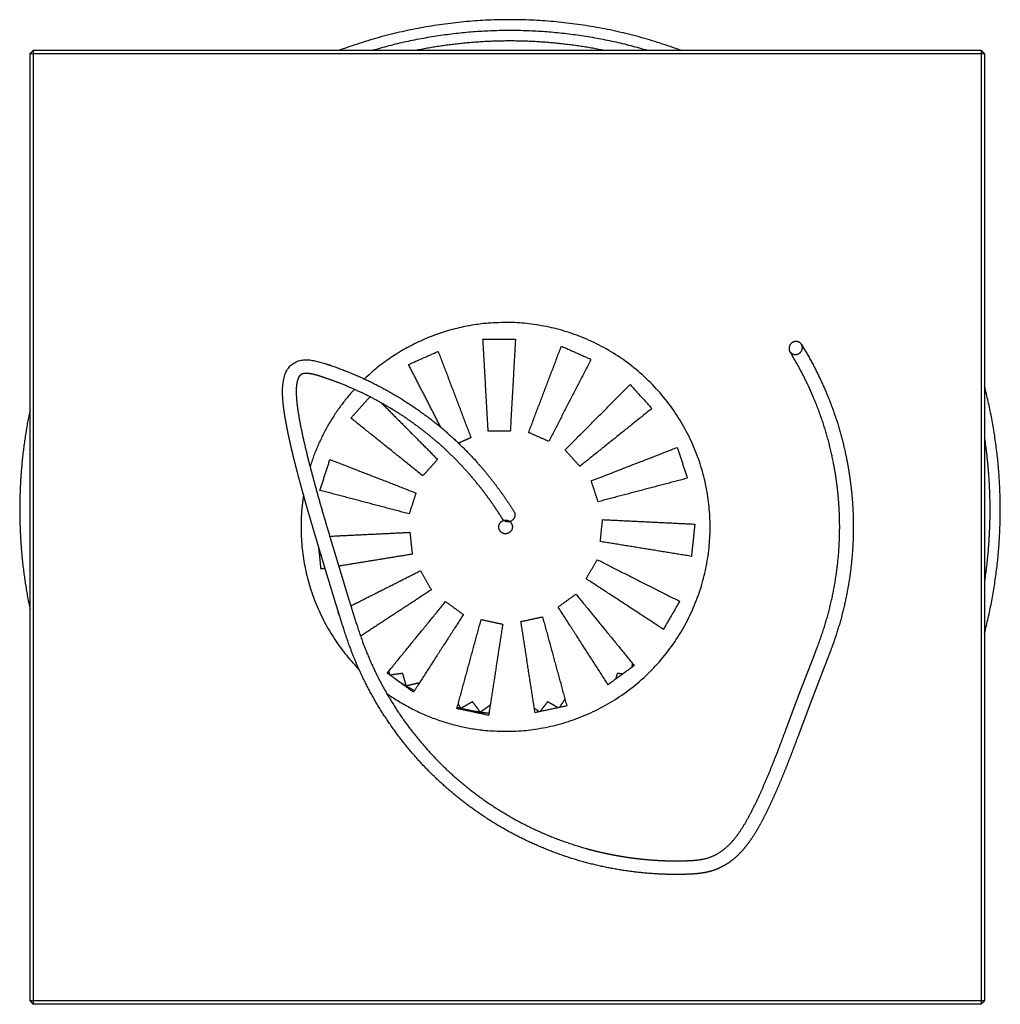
# Model space of a CAD drawing. Header units: millimetres. Extents: x -265 to -227, y -65 to 142.
# Tile 6 of 6: x -265 to -251, y 127 to 142. Entities that reach past the tile are written whole.
import ezdxf

# ---------------------------------------------------------------- set-up
doc = ezdxf.new("R2010")
doc.units = ezdxf.units.MM
doc.header["$MEASUREMENT"] = 0
doc.layers.add('Crea2D$visibili$linee', color=7, linetype='Continuous', true_color=0x000000)

msp = doc.modelspace()

# ---------------------------------------------------------------- linework, layer by layer
at = {"layer": 'Crea2D$visibili$linee'}
for points, weights in [([(-258, 141.623), (-259.29, 141.623), (-260.5, 141.175)], [1, 0.984275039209, 1]), ([(-255.499, 141.175), (-256.709, 141.623), (-258, 141.623)], [1, 0.984275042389, 1]), ([(-260.016, 141.175), (-259.029, 141.469), (-258, 141.469)], [1, 0.989467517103, 1]), ([(-258, 141.469), (-256.97, 141.469), (-255.984, 141.175)], [1, 0.989467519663, 1]), ([(-259.386, 141.175), (-258.7, 141.316), (-258, 141.316)], [1, 0.994863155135, 1]), ([(-258, 141.316), (-257.299, 141.316), (-256.613, 141.175)], [1, 0.994863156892, 1]), ([(-253.81, 136.71), (-253.797, 136.711), (-253.786, 136.714)], [1, 0.993186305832, 1]), ([(-260.283, 136.199), (-260.735, 135.703), (-260.932, 135.062)], [1, 0.975908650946, 1]), ([(-261.027, 134.652), (-261.065, 134.417), (-261.065, 134.18)], [1, 0.996881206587, 1]), ([(-258.026, 134.255), (-258.081, 134.251), (-258.111, 134.298)], [1, 0.858636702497, 1]), ([(-261.065, 134.18), (-261.065, 132.957), (-260.21, 132.083)], [1, 0.926059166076, 1]), ([(-259.675, 131.943), (-259.6, 131.893), (-259.522, 131.847)], [1, 0.999544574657, 1]), ([(-259.52, 131.846), (-259.461, 131.811), (-259.401, 131.779)], [1, 0.999743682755, 1]), ([(-258.773, 131.534), (-258.746, 131.526), (-258.719, 131.52)], [0.999638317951, 0.999775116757, 1]), ([(-258.716, 131.519), (-258.577, 131.485), (-258.434, 131.464)], [1, 0.998851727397, 1]), ([(-258.432, 131.463), (-258.37, 131.454), (-258.308, 131.448)], [1, 0.999784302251, 1])]:
    msp.add_rational_spline(points, weights, degree=2, dxfattribs=at)
for points in [[(-264.99, 141.175), (-265.015, 141.15), (-265.04, 141.125)], [(-264.99, 141.175), (-258.04, 141.175), (-251.09, 141.175)], [(-264.99, 141.125), (-264.99, 141.15), (-264.99, 141.175)], [(-251.09, 141.175), (-251.09, 141.15), (-251.09, 141.125)], [(-251.04, 141.125), (-251.065, 141.15), (-251.09, 141.175)], [(-265.04, 127.225), (-265.04, 134.175), (-265.04, 141.125)], [(-265.04, 141.125), (-265.015, 141.125), (-264.99, 141.125)], [(-264.99, 127.225), (-264.99, 134.175), (-264.99, 141.125)], [(-264.99, 141.125), (-258.04, 141.125), (-251.09, 141.125)], [(-251.09, 141.125), (-251.09, 134.175), (-251.09, 127.225)], [(-251.09, 141.125), (-251.065, 141.125), (-251.04, 141.125)], [(-251.04, 141.125), (-251.04, 134.175), (-251.04, 127.225)], [(-258.32, 135.584), (-258.358, 136.26), (-258.396, 136.936)], [(-258.396, 136.936), (-258.158, 136.936), (-257.92, 136.936)], [(-257.92, 136.936), (-257.958, 136.26), (-257.996, 135.584)], [(-257.727, 135.566), (-257.487, 136.199), (-257.246, 136.832)], [(-257.246, 136.832), (-257.029, 136.736), (-256.812, 136.639)], [(-259.488, 136.563), (-259.271, 136.659), (-259.054, 136.756)], [(-259.054, 136.756), (-258.813, 136.123), (-258.573, 135.49)], [(-259.014, 135.641), (-259.251, 136.102), (-259.488, 136.563)], [(-256.812, 136.639), (-257.121, 136.037), (-257.431, 135.435)], [(-257.192, 135.309), (-256.715, 135.79), (-256.238, 136.27)], [(-256.238, 136.27), (-256.079, 136.093), (-255.92, 135.917)], [(-260.334, 135.778), (-260.194, 135.933), (-260.054, 136.089)], [(-259.884, 135.998), (-259.473, 135.584), (-259.062, 135.17)], [(-255.92, 135.917), (-256.448, 135.493), (-256.976, 135.069)], [(-259.279, 134.93), (-259.806, 135.354), (-260.334, 135.778)], [(-257.996, 135.584), (-258.158, 135.584), (-258.32, 135.584)], [(-257.431, 135.435), (-257.579, 135.5), (-257.727, 135.566)], [(-258.573, 135.49), (-258.664, 135.45), (-258.754, 135.41)], [(-256.976, 135.069), (-257.084, 135.189), (-257.192, 135.309)], [(-256.808, 134.856), (-256.177, 135.101), (-255.546, 135.347)], [(-255.546, 135.347), (-255.472, 135.12), (-255.399, 134.894)], [(-260.788, 134.716), (-260.714, 134.942), (-260.641, 135.169)], [(-260.641, 135.169), (-260.01, 134.924), (-259.379, 134.678)], [(-259.062, 135.17), (-259.17, 135.05), (-259.279, 134.93)], [(-256.708, 134.549), (-256.758, 134.703), (-256.808, 134.856)], [(-255.399, 134.894), (-256.054, 134.722), (-256.708, 134.549)], [(-259.479, 134.371), (-260.133, 134.544), (-260.788, 134.716)], [(-259.379, 134.678), (-259.429, 134.525), (-259.479, 134.371)], [(-256.675, 133.965), (-256.659, 134.126), (-256.642, 134.287)], [(-256.642, 134.287), (-255.965, 134.254), (-255.289, 134.221)], [(-260.645, 134.044), (-260.056, 134.072), (-259.468, 134.101)], [(-259.468, 134.101), (-259.451, 133.94), (-259.434, 133.779)], [(-255.289, 134.221), (-255.314, 133.985), (-255.339, 133.748)], [(-255.339, 133.748), (-256.007, 133.857), (-256.675, 133.965)], [(-260.771, 133.562), (-260.787, 133.72), (-260.804, 133.879)], [(-259.434, 133.779), (-259.973, 133.692), (-260.512, 133.604)], [(-256.883, 133.419), (-256.802, 133.559), (-256.721, 133.699)], [(-256.721, 133.699), (-256.117, 133.394), (-255.512, 133.089)], [(-260.761, 133.564), (-260.766, 133.567), (-260.772, 133.57)], [(-260.711, 133.572), (-260.741, 133.567), (-260.771, 133.562)], [(-260.335, 133.022), (-259.825, 133.279), (-259.314, 133.537)], [(-259.314, 133.537), (-259.234, 133.397), (-259.153, 133.257)], [(-255.75, 132.677), (-256.316, 133.048), (-256.883, 133.419)], [(-259.153, 133.257), (-259.672, 132.917), (-260.191, 132.577)], [(-259.801, 132.035), (-259.373, 132.56), (-258.945, 133.084)], [(-258.945, 133.084), (-258.814, 132.989), (-258.683, 132.894)], [(-257.294, 133.004), (-257.164, 133.099), (-257.033, 133.194)], [(-257.033, 133.194), (-256.605, 132.67), (-256.177, 132.145)], [(-255.512, 133.089), (-255.631, 132.883), (-255.75, 132.677)], [(-260.523, 132.927), (-260.52, 132.929), (-260.516, 132.93)], [(-256.561, 131.865), (-256.928, 132.435), (-257.294, 133.004)], [(-260.506, 132.897), (-260.515, 132.912), (-260.523, 132.927)], [(-258.683, 132.894), (-259.05, 132.325), (-259.416, 131.755)], [(-258.779, 131.514), (-258.601, 132.167), (-258.423, 132.821)], [(-258.423, 132.821), (-258.265, 132.787), (-258.107, 132.753)], [(-257.839, 132.792), (-257.681, 132.826), (-257.523, 132.86)], [(-257.633, 131.454), (-257.736, 132.123), (-257.839, 132.792)], [(-257.523, 132.86), (-257.345, 132.206), (-257.167, 131.553)], [(-258.107, 132.753), (-258.21, 132.084), (-258.313, 131.415)], [(-259.765, 132.008), (-259.77, 132.038), (-259.775, 132.067)], [(-256.177, 132.145), (-256.369, 132.005), (-256.561, 131.865)], [(-256.205, 132.18), (-256.21, 132.148), (-256.216, 132.116)], [(-259.416, 131.755), (-259.609, 131.895), (-259.801, 132.035)], [(-259.573, 132.031), (-259.666, 132.018), (-259.759, 132.005)], [(-259.522, 131.847), (-259.547, 131.939), (-259.573, 132.031)], [(-256.427, 132.031), (-256.439, 131.989), (-256.45, 131.946)], [(-256.348, 132.02), (-256.388, 132.026), (-256.427, 132.031)], [(-259.522, 131.847), (-259.525, 131.842), (-259.528, 131.836)], [(-259.52, 131.846), (-259.523, 131.84), (-259.526, 131.835)], [(-259.334, 131.89), (-259.427, 131.868), (-259.52, 131.846)], [(-259.332, 131.886), (-259.333, 131.888), (-259.334, 131.89)], [(-257.195, 131.656), (-257.235, 131.593), (-257.274, 131.53)], [(-258.313, 131.415), (-258.546, 131.465), (-258.779, 131.514)], [(-258.719, 131.52), (-258.739, 131.552), (-258.76, 131.584)], [(-258.719, 131.52), (-258.721, 131.511), (-258.723, 131.502)], [(-258.716, 131.519), (-258.719, 131.51), (-258.721, 131.502)], [(-258.551, 131.615), (-258.634, 131.567), (-258.716, 131.519)], [(-258.434, 131.464), (-258.493, 131.539), (-258.551, 131.615)], [(-258.29, 131.565), (-258.361, 131.514), (-258.432, 131.463)], [(-257.572, 131.467), (-257.607, 131.492), (-257.642, 131.517)], [(-257.167, 131.553), (-257.4, 131.504), (-257.633, 131.454)], [(-257.448, 131.615), (-257.504, 131.542), (-257.561, 131.469)], [(-257.295, 131.526), (-257.372, 131.571), (-257.448, 131.615)], [(-258.434, 131.464), (-258.436, 131.453), (-258.438, 131.442)], [(-258.432, 131.463), (-258.434, 131.452), (-258.435, 131.441)], [(-264.99, 127.225), (-265.015, 127.225), (-265.04, 127.225)], [(-265.04, 127.225), (-265.015, 127.2), (-264.99, 127.175)], [(-251.09, 127.225), (-258.04, 127.225), (-264.99, 127.225)], [(-264.99, 127.175), (-264.99, 127.2), (-264.99, 127.225)], [(-251.09, 127.175), (-258.04, 127.175), (-264.99, 127.175)], [(-251.04, 127.225), (-251.065, 127.225), (-251.09, 127.225)], [(-251.04, 127.225), (-251.065, 127.2), (-251.09, 127.175)], [(-251.09, 127.225), (-251.09, 127.2), (-251.09, 127.175)]]:
    msp.add_open_spline(points, degree=2, dxfattribs=at)
for points, weights, degree, knots in [([(-259.811, 131.74), (-259.028, 131.18), (-258.065, 131.18), (-255.065, 131.18), (-255.065, 134.18), (-255.065, 137.18), (-258.065, 137.18), (-259.266, 137.18), (-260.135, 136.351)], [1, 0.952147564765, 1, 0.707106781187, 1, 0.707106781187, 1, 0.928370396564, 1], 2, [0, 0, 0, 1.863655, 1.863655, 6.576044, 6.576044, 11.288433, 11.288433, 13.573188, 13.573188, 13.573188]), ([(-253.72, 136.85), (-253.616, 136.68), (-253.522, 136.505), (-253.438, 136.324), (-253.351, 136.137), (-253.275, 135.944), (-253.211, 135.748), (-253.181, 135.656), (-253.154, 135.563), (-253.13, 135.469), (-253.103, 135.366), (-253.08, 135.262), (-253.059, 135.158), (-253.02, 134.958), (-252.993, 134.755), (-252.978, 134.552), (-252.963, 134.348), (-252.961, 134.144), (-252.97, 133.94), (-252.98, 133.736), (-253.002, 133.533), (-253.036, 133.332), (-253.069, 133.131), (-253.115, 132.932), (-253.173, 132.736), (-253.188, 132.687), (-253.203, 132.638), (-253.219, 132.59), (-253.235, 132.541), (-253.251, 132.493), (-253.269, 132.444), (-253.287, 132.394), (-253.306, 132.343), (-253.325, 132.293), (-253.347, 132.235), (-253.368, 132.18), (-253.389, 132.127), (-253.414, 132.06), (-253.439, 131.997), (-253.463, 131.936), (-253.493, 131.859), (-253.521, 131.785), (-253.549, 131.712), (-253.584, 131.621), (-253.617, 131.532), (-253.649, 131.446), (-253.689, 131.339), (-253.728, 131.235), (-253.766, 131.133), (-253.809, 131.018), (-253.852, 130.904), (-253.896, 130.791), (-253.941, 130.673), (-253.988, 130.557), (-254.037, 130.44), (-254.084, 130.327), (-254.134, 130.214), (-254.186, 130.103), (-254.233, 130), (-254.285, 129.898), (-254.34, 129.798), (-254.388, 129.711), (-254.441, 129.627), (-254.499, 129.546), (-254.548, 129.478), (-254.602, 129.416), (-254.662, 129.358), (-254.713, 129.308), (-254.769, 129.265), (-254.83, 129.227), (-254.883, 129.194), (-254.94, 129.166), (-254.999, 129.145), (-255.047, 129.129), (-255.096, 129.115), (-255.146, 129.106)], [1, 0.998890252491, 0.998890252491, 1, 0.99877409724, 0.99877409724, 1, 0.999710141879, 0.999710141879, 1, 0.999676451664, 0.999676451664, 1, 0.998830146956, 0.998830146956, 1, 0.99879341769, 0.99879341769, 1, 0.998796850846, 0.998796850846, 1, 0.998807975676, 0.998807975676, 1, 0.999923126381, 0.999923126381, 1, 0.999941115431, 0.999941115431, 1, 0.999972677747, 0.999972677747, 1, 1, 1, 1, 1, 1, 1, 1, 1, 1, 1, 1, 1, 1, 1, 1, 0.999985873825, 0.999985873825, 1, 0.999947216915, 0.999947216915, 1, 0.999853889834, 0.999853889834, 1, 0.999590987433, 0.999590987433, 1, 0.998709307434, 0.998709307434, 1, 0.997397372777, 0.997397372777, 1, 0.996308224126, 0.996308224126, 1, 0.996193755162, 0.996193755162, 1, 0.997957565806, 0.997957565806, 1], 3, [0, 0, 0, 0, 0.5978, 0.5978, 0.5978, 1.216783, 1.216783, 1.216783, 1.507772, 1.507772, 1.507772, 1.826717, 1.826717, 1.826717, 2.43842, 2.43842, 2.43842, 3.050788, 3.050788, 3.050788, 3.662616, 3.662616, 3.662616, 4.274556, 4.274556, 4.274556, 4.427603, 4.427603, 4.427603, 4.581442, 4.581442, 4.581442, 4.742876, 4.742876, 4.742876, 5.316217, 5.316217, 5.316217, 6.029947, 6.029947, 6.029947, 6.933067, 6.933067, 6.933067, 8.074471, 8.074471, 8.074471, 9.471485, 9.471485, 9.471485, 9.837553, 9.837553, 9.837553, 10.215021, 10.215021, 10.215021, 10.583852, 10.583852, 10.583852, 10.92537, 10.92537, 10.92537, 11.223834, 11.223834, 11.223834, 11.473434, 11.473434, 11.473434, 11.686272, 11.686272, 11.686272, 11.874765, 11.874765, 11.874765, 12.026579, 12.026579, 12.026579, 12.026579]), ([(-253.786, 136.714), (-253.693, 136.74), (-253.714, 136.834), (-253.738, 136.925), (-253.833, 136.897), (-253.926, 136.871), (-253.905, 136.777), (-253.885, 136.704), (-253.81, 136.71)], [1, 0.724317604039, 1, 0.707106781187, 1, 0.724317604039, 1, 0.770129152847, 1], 2, [0, 0, 0, 0.153815, 0.153815, 0.3108946, 0.3108946, 0.4647096, 0.4647096, 0.5910867, 0.5910867, 0.5910867]), ([(-261.01, 136.432), (-261.02, 136.431), (-261.03, 136.429), (-261.04, 136.426), (-261.049, 136.424), (-261.057, 136.42), (-261.065, 136.415), (-261.073, 136.41), (-261.08, 136.403), (-261.086, 136.396), (-261.094, 136.386), (-261.101, 136.374), (-261.106, 136.362), (-261.114, 136.343), (-261.12, 136.324), (-261.124, 136.304), (-261.136, 136.238), (-261.139, 136.172), (-261.134, 136.105), (-261.133, 136.079), (-261.131, 136.053), (-261.129, 136.028), (-261.126, 136.005), (-261.124, 135.982), (-261.121, 135.96), (-261.114, 135.903), (-261.105, 135.846), (-261.095, 135.789), (-261.071, 135.654), (-261.044, 135.52), (-261.012, 135.387), (-260.977, 135.235), (-260.939, 135.084), (-260.898, 134.934), (-260.856, 134.777), (-260.813, 134.62), (-260.768, 134.464), (-260.724, 134.313), (-260.68, 134.162), (-260.635, 134.011), (-260.596, 133.88), (-260.555, 133.746), (-260.513, 133.607), (-260.481, 133.5), (-260.448, 133.391), (-260.413, 133.275), (-260.387, 133.191), (-260.361, 133.104), (-260.331, 133.009), (-260.311, 132.942), (-260.289, 132.872), (-260.264, 132.795), (-260.245, 132.736), (-260.226, 132.678), (-260.206, 132.62), (-260.189, 132.57), (-260.172, 132.52), (-260.153, 132.47), (-260.145, 132.448), (-260.136, 132.424), (-260.127, 132.401), (-260.118, 132.378), (-260.109, 132.355), (-260.099, 132.332), (-260.081, 132.287), (-260.062, 132.242), (-260.042, 132.197), (-260.002, 132.108), (-259.96, 132.019), (-259.915, 131.932), (-259.825, 131.758), (-259.725, 131.589), (-259.615, 131.427), (-259.394, 131.102), (-259.136, 130.806), (-258.844, 130.542), (-258.553, 130.279), (-258.231, 130.053), (-257.886, 129.866), (-257.713, 129.773), (-257.535, 129.691), (-257.353, 129.619), (-257.17, 129.547), (-256.984, 129.487), (-256.794, 129.437), (-256.414, 129.339), (-256.024, 129.286), (-255.631, 129.28), (-255.582, 129.28), (-255.533, 129.28), (-255.484, 129.28), (-255.436, 129.281), (-255.387, 129.282), (-255.339, 129.285), (-255.292, 129.288), (-255.245, 129.293), (-255.199, 129.3), (-255.194, 129.301), (-255.189, 129.302), (-255.183, 129.303), (-255.143, 129.31), (-255.104, 129.32), (-255.066, 129.334), (-255.02, 129.35), (-254.976, 129.371), (-254.935, 129.397), (-254.887, 129.427), (-254.842, 129.463), (-254.8, 129.502), (-254.749, 129.552), (-254.702, 129.606), (-254.66, 129.664), (-254.607, 129.738), (-254.558, 129.815), (-254.515, 129.896), (-254.462, 129.991), (-254.413, 130.089), (-254.367, 130.188), (-254.316, 130.297), (-254.267, 130.407), (-254.221, 130.517), (-254.174, 130.632), (-254.127, 130.747), (-254.082, 130.863), (-254.039, 130.976), (-253.996, 131.089), (-253.953, 131.203), (-253.915, 131.305), (-253.877, 131.409), (-253.837, 131.516), (-253.804, 131.603), (-253.771, 131.692), (-253.736, 131.784), (-253.708, 131.856), (-253.679, 131.931), (-253.649, 132.009), (-253.625, 132.07), (-253.601, 132.133), (-253.575, 132.199), (-253.554, 132.252), (-253.533, 132.307), (-253.512, 132.364), (-253.493, 132.413), (-253.475, 132.462), (-253.457, 132.512), (-253.44, 132.558), (-253.424, 132.605), (-253.409, 132.652), (-253.393, 132.699), (-253.379, 132.746), (-253.365, 132.793), (-253.31, 132.981), (-253.265, 133.172), (-253.233, 133.365), (-253.2, 133.559), (-253.179, 133.753), (-253.17, 133.949), (-253.161, 134.145), (-253.163, 134.341), (-253.178, 134.537), (-253.192, 134.733), (-253.218, 134.927), (-253.256, 135.12), (-253.275, 135.22), (-253.298, 135.32), (-253.323, 135.418), (-253.347, 135.509), (-253.373, 135.598), (-253.401, 135.686), (-253.463, 135.875), (-253.535, 136.06), (-253.619, 136.24), (-253.7, 136.415), (-253.792, 136.585), (-253.893, 136.75)], [1, 0.996349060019, 0.996349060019, 1, 0.992560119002, 0.992560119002, 1, 0.991190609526, 0.991190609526, 1, 0.99360642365, 0.99360642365, 1, 0.996500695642, 0.996500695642, 1, 0.994688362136, 0.994688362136, 1, 0.999837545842, 0.999837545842, 1, 1, 1, 1, 0.999807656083, 0.999807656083, 1, 0.999729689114, 0.999729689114, 1, 0.99991661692, 0.99991661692, 1, 0.999969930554, 0.999969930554, 1, 0.999990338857, 0.999990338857, 1, 1, 1, 1, 1, 1, 1, 1, 1, 1, 1, 1, 1, 0.99996731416, 0.99996731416, 1, 0.999938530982, 0.999938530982, 1, 1, 1, 1, 1, 1, 1, 0.999924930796, 0.999924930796, 1, 0.999700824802, 0.999700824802, 1, 0.998799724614, 0.998799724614, 1, 0.995220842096, 0.995220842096, 1, 0.995219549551, 0.995219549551, 1, 0.998799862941, 0.998799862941, 1, 0.998801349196, 0.998801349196, 1, 0.995204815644, 0.995204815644, 1, 0.999937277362, 0.999937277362, 1, 0.999827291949, 0.999827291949, 1, 0.999095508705, 0.999095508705, 1, 1, 1, 1, 0.997951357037, 0.997951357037, 1, 0.996181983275, 0.996181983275, 1, 0.996314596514, 0.996314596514, 1, 0.997401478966, 0.997401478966, 1, 0.998712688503, 0.998712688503, 1, 0.999591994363, 0.999591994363, 1, 0.99985400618, 0.99985400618, 1, 0.999947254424, 0.999947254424, 1, 0.999985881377, 0.999985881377, 1, 1, 1, 1, 1, 1, 1, 1, 1, 1, 1, 1, 1, 1, 1, 1, 0.999972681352, 0.999972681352, 1, 0.999941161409, 0.999941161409, 1, 0.999923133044, 0.999923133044, 1, 0.998808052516, 0.998808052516, 1, 0.998796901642, 0.998796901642, 1, 0.998793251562, 0.998793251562, 1, 0.998830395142, 0.998830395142, 1, 0.999676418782, 0.999676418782, 1, 0.99971017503, 0.99971017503, 1, 0.998773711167, 0.998773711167, 1, 0.998872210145, 0.998872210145, 1], 3, [0, 0, 0, 0, 0.031084, 0.031084, 0.031084, 0.058798, 0.058798, 0.058798, 0.086488, 0.086488, 0.086488, 0.126181, 0.126181, 0.126181, 0.186931, 0.186931, 0.186931, 0.387143, 0.387143, 0.387143, 0.464544, 0.464544, 0.464544, 1.046016, 1.046016, 1.046016, 1.219071, 1.219071, 1.219071, 1.63016, 1.63016, 1.63016, 2.097368, 2.097368, 2.097368, 2.58487, 2.58487, 2.58487, 3.057244, 3.057244, 3.057244, 5.770332, 5.770332, 5.770332, 7.840589, 7.840589, 7.840589, 9.343194, 9.343194, 9.343194, 10.398602, 10.398602, 10.398602, 10.582965, 10.582965, 10.582965, 10.741629, 10.741629, 10.741629, 10.964052, 10.964052, 10.964052, 11.179359, 11.179359, 11.179359, 11.326333, 11.326333, 11.326333, 11.620314, 11.620314, 11.620314, 12.208268, 12.208268, 12.208268, 13.384195, 13.384195, 13.384195, 14.560096, 14.560096, 14.560096, 15.148058, 15.148058, 15.148058, 15.736, 15.736, 15.736, 16.911761, 16.911761, 16.911761, 17.059083, 17.059083, 17.059083, 17.20455, 17.20455, 17.20455, 17.344722, 17.344722, 17.344722, 17.405055, 17.405055, 17.405055, 17.525568, 17.525568, 17.525568, 17.671563, 17.671563, 17.671563, 17.842607, 17.842607, 17.842607, 18.057012, 18.057012, 18.057012, 18.330648, 18.330648, 18.330648, 18.658156, 18.658156, 18.658156, 19.01861, 19.01861, 19.01861, 19.391043, 19.391043, 19.391043, 19.754508, 19.754508, 19.754508, 21.151494, 21.151494, 21.151494, 22.293285, 22.293285, 22.293285, 23.196669, 23.196669, 23.196669, 23.910395, 23.910395, 23.910395, 24.483236, 24.483236, 24.483236, 24.641061, 24.641061, 24.641061, 24.789557, 24.789557, 24.789557, 24.936542, 24.936542, 24.936542, 25.524544, 25.524544, 25.524544, 26.112333, 26.112333, 26.112333, 26.700617, 26.700617, 26.700617, 27.288622, 27.288622, 27.288622, 27.59509, 27.59509, 27.59509, 27.8743, 27.8743, 27.8743, 28.468995, 28.468995, 28.468995, 29.04827, 29.04827, 29.04827, 29.04827]), ([(-255.146, 129.106), (-255.154, 129.105), (-255.16, 129.104), (-255.166, 129.103), (-255.22, 129.094), (-255.273, 129.088), (-255.327, 129.086), (-255.378, 129.083), (-255.43, 129.081), (-255.481, 129.08), (-255.532, 129.08), (-255.583, 129.08), (-255.634, 129.08), (-256.043, 129.086), (-256.448, 129.141), (-256.844, 129.244), (-257.042, 129.295), (-257.236, 129.358), (-257.426, 129.433), (-257.616, 129.508), (-257.801, 129.593), (-257.981, 129.69), (-258.34, 129.884), (-258.675, 130.12), (-258.978, 130.394), (-259.282, 130.668), (-259.55, 130.976), (-259.78, 131.315), (-259.895, 131.484), (-259.999, 131.659), (-260.093, 131.84), (-260.14, 131.931), (-260.184, 132.023), (-260.225, 132.116), (-260.246, 132.163), (-260.265, 132.21), (-260.285, 132.257), (-260.294, 132.281), (-260.304, 132.304), (-260.313, 132.328), (-260.323, 132.353), (-260.332, 132.377), (-260.341, 132.401), (-260.36, 132.452), (-260.378, 132.503), (-260.396, 132.555), (-260.416, 132.614), (-260.436, 132.674), (-260.455, 132.734), (-260.48, 132.812), (-260.502, 132.883), (-260.522, 132.95), (-260.552, 133.045), (-260.579, 133.133), (-260.604, 133.217), (-260.639, 133.333), (-260.672, 133.443), (-260.705, 133.549), (-260.747, 133.688), (-260.787, 133.822), (-260.826, 133.954), (-260.872, 134.105), (-260.916, 134.257), (-260.96, 134.409), (-261.005, 134.566), (-261.049, 134.724), (-261.092, 134.882), (-261.132, 135.035), (-261.171, 135.188), (-261.207, 135.341), (-261.239, 135.479), (-261.268, 135.617), (-261.292, 135.755), (-261.303, 135.815), (-261.312, 135.875), (-261.32, 135.936), (-261.323, 135.959), (-261.325, 135.984), (-261.328, 136.009), (-261.33, 136.037), (-261.333, 136.066), (-261.334, 136.095), (-261.34, 136.179), (-261.335, 136.263), (-261.319, 136.345), (-261.313, 136.379), (-261.302, 136.411), (-261.289, 136.443), (-261.277, 136.471), (-261.26, 136.498), (-261.24, 136.523), (-261.222, 136.546), (-261.199, 136.566), (-261.174, 136.582), (-261.15, 136.598), (-261.124, 136.61), (-261.097, 136.618), (-261.074, 136.625), (-261.05, 136.629), (-261.026, 136.631), (-260.997, 136.633), (-260.968, 136.633), (-260.939, 136.63), (-260.913, 136.627), (-260.887, 136.623), (-260.861, 136.618), (-260.836, 136.612), (-260.81, 136.606), (-260.785, 136.599), (-260.76, 136.592), (-260.735, 136.585), (-260.711, 136.577), (-260.687, 136.569), (-260.662, 136.561), (-260.638, 136.553), (-260.59, 136.536), (-260.542, 136.519), (-260.494, 136.501), (-260.398, 136.465), (-260.304, 136.427), (-260.211, 136.386), (-260.024, 136.303), (-259.843, 136.209), (-259.667, 136.104), (-259.492, 135.999), (-259.324, 135.884), (-259.162, 135.76), (-259.001, 135.636), (-258.848, 135.502), (-258.703, 135.359), (-258.556, 135.214), (-258.418, 135.06), (-258.29, 134.899), (-258.226, 134.818), (-258.164, 134.736), (-258.105, 134.652), (-258.048, 134.57), (-257.993, 134.487), (-257.94, 134.403)], [1, 1, 1, 1, 0.999081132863, 0.999081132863, 1, 0.999823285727, 0.999823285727, 1, 0.999937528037, 0.999937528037, 1, 0.995204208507, 0.995204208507, 1, 0.99880132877, 0.99880132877, 1, 0.998799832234, 0.998799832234, 1, 0.995219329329, 0.995219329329, 1, 0.995220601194, 0.995220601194, 1, 0.998799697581, 0.998799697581, 1, 0.999700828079, 0.999700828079, 1, 0.999924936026, 0.999924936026, 1, 1, 1, 1, 1, 1, 1, 0.999938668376, 0.999938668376, 1, 0.99996735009, 0.99996735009, 1, 1, 1, 1, 1, 1, 1, 1, 1, 1, 1, 1, 1, 0.999990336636, 0.999990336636, 1, 0.999969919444, 0.999969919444, 1, 0.999916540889, 0.999916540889, 1, 0.99972872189, 0.99972872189, 1, 0.999806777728, 0.999806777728, 1, 1, 1, 1, 0.999837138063, 0.999837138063, 1, 0.99454575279, 0.99454575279, 1, 0.996456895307, 0.996456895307, 1, 0.99375286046, 0.99375286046, 1, 0.991905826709, 0.991905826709, 1, 0.99315471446, 0.99315471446, 1, 0.996488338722, 0.996488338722, 1, 0.997283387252, 0.997283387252, 1, 0.999061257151, 0.999061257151, 1, 0.999606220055, 0.999606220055, 1, 0.999883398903, 0.999883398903, 1, 1, 1, 1, 0.999928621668, 0.999928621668, 1, 0.99969717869, 0.99969717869, 1, 0.998791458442, 0.998791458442, 1, 0.998830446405, 0.998830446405, 1, 0.998777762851, 0.998777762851, 1, 0.998765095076, 0.998765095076, 1, 0.999720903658, 0.999720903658, 1, 0.999699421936, 0.999699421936, 1], 3, [0, 0, 0, 0, 0.061514, 0.061514, 0.061514, 0.222935, 0.222935, 0.222935, 0.377526, 0.377526, 0.377526, 0.530391, 0.530391, 0.530391, 1.754213, 1.754213, 1.754213, 2.366151, 2.366151, 2.366151, 2.978125, 2.978125, 2.978125, 4.202015, 4.202015, 4.202015, 5.425927, 5.425927, 5.425927, 6.037893, 6.037893, 6.037893, 6.343859, 6.343859, 6.343859, 6.496836, 6.496836, 6.496836, 6.713191, 6.713191, 6.713191, 6.936652, 6.936652, 6.936652, 7.100698, 7.100698, 7.100698, 7.28893, 7.28893, 7.28893, 8.344811, 8.344811, 8.344811, 9.8476, 9.8476, 9.8476, 11.917891, 11.917891, 11.917891, 14.631081, 14.631081, 14.631081, 15.10561, 15.10561, 15.10561, 15.596917, 15.596917, 15.596917, 16.070469, 16.070469, 16.070469, 16.49302, 16.49302, 16.49302, 16.675724, 16.675724, 16.675724, 17.257752, 17.257752, 17.257752, 17.344012, 17.344012, 17.344012, 17.595906, 17.595906, 17.595906, 17.697813, 17.697813, 17.697813, 17.791917, 17.791917, 17.791917, 17.881447, 17.881447, 17.881447, 17.966365, 17.966365, 17.966365, 18.038703, 18.038703, 18.038703, 18.126399, 18.126399, 18.126399, 18.204547, 18.204547, 18.204547, 18.282943, 18.282943, 18.282943, 18.360774, 18.360774, 18.360774, 18.577116, 18.577116, 18.577116, 18.730059, 18.730059, 18.730059, 19.035982, 19.035982, 19.035982, 19.648339, 19.648339, 19.648339, 20.260059, 20.260059, 20.260059, 20.869987, 20.869987, 20.869987, 21.489033, 21.489033, 21.489033, 21.797623, 21.797623, 21.797623, 22.095833, 22.095833, 22.095833, 22.095833]), ([(-258.111, 134.298), (-258.161, 134.379), (-258.213, 134.458), (-258.268, 134.536), (-258.325, 134.617), (-258.385, 134.697), (-258.446, 134.774), (-258.569, 134.93), (-258.702, 135.077), (-258.843, 135.217), (-258.982, 135.354), (-259.129, 135.482), (-259.284, 135.601), (-259.439, 135.721), (-259.602, 135.832), (-259.77, 135.932), (-259.938, 136.033), (-260.113, 136.123), (-260.292, 136.203), (-260.381, 136.242), (-260.472, 136.28), (-260.564, 136.314), (-260.61, 136.331), (-260.656, 136.347), (-260.702, 136.363), (-260.726, 136.371), (-260.749, 136.379), (-260.772, 136.386), (-260.795, 136.394), (-260.818, 136.401), (-260.839, 136.407), (-260.86, 136.412), (-260.881, 136.418), (-260.902, 136.422), (-260.92, 136.426), (-260.939, 136.429), (-260.958, 136.431), (-260.975, 136.433), (-260.992, 136.433), (-261.009, 136.432)], [1, 0.999699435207, 0.999699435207, 1, 0.999721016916, 0.999721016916, 1, 0.998764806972, 0.998764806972, 1, 0.998777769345, 0.998777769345, 1, 0.998830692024, 0.998830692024, 1, 0.998791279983, 0.998791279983, 1, 0.999697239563, 0.999697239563, 1, 0.999928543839, 0.999928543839, 1, 1, 1, 1, 1, 1, 1, 0.999614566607, 0.999614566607, 1, 0.999066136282, 0.999066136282, 1, 0.997261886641, 0.997261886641, 1], 3, [0, 0, 0, 0, 0.286194, 0.286194, 0.286194, 0.583223, 0.583223, 0.583223, 1.177896, 1.177896, 1.177896, 1.763591, 1.763591, 1.763591, 2.351616, 2.351616, 2.351616, 2.93987, 2.93987, 2.93987, 3.233739, 3.233739, 3.233739, 3.380816, 3.380816, 3.380816, 3.595934, 3.595934, 3.595934, 3.816954, 3.816954, 3.816954, 3.881579, 3.881579, 3.881579, 3.938474, 3.938474, 3.938474, 3.989952, 3.989952, 3.989952, 3.989952]), ([(-251.04, 132.621), (-250.809, 133.512), (-250.809, 134.432), (-250.809, 135.352), (-251.04, 136.243)], [1, 0.991910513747, 1, 0.991910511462, 1], 2, [0, 0, 0, 1.830616, 1.830616, 3.661233, 3.661233, 3.661233]), ([(-265.04, 135.896), (-265.191, 135.172), (-265.191, 134.432), (-265.191, 133.692), (-265.04, 132.968)], [1, 0.99475196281, 1, 0.994751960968, 1], 2, [0, 0, 0, 1.474118, 1.474118, 2.948236, 2.948236, 2.948236]), ([(-251.04, 135.476), (-250.963, 134.957), (-250.963, 134.432), (-250.963, 133.907), (-251.04, 133.388)], [1, 0.997228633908, 1, 0.997228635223, 1], 2, [0, 0, 0, 1.048091, 1.048091, 2.096182, 2.096182, 2.096182]), ([(-257.94, 134.403), (-257.927, 134.381), (-257.927, 134.356), (-257.93, 134.26), (-258.026, 134.255)], [1, 0.961897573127, 1, 0.73413077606, 1], 2, [0, 0, 0, 0.0494766, 0.0494766, 0.2043096, 0.2043096, 0.2043096]), ([(-258.165, 134.18), (-258.165, 134.08), (-258.065, 134.08), (-257.965, 134.08), (-257.965, 134.18), (-257.965, 134.28), (-258.065, 134.28), (-258.165, 134.28), (-258.165, 134.18)], [1, 0.707106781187, 1, 0.707106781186, 1, 0.707106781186, 1, 0.707106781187, 1], 2, [0, 0, 0, 0.1570796, 0.1570796, 0.3141593, 0.3141593, 0.4712389, 0.4712389, 0.6283185, 0.6283185, 0.6283185])]:
    msp.add_rational_spline(points, weights, degree=degree, knots=knots, dxfattribs=at)

doc.saveas('drawing.dxf')
